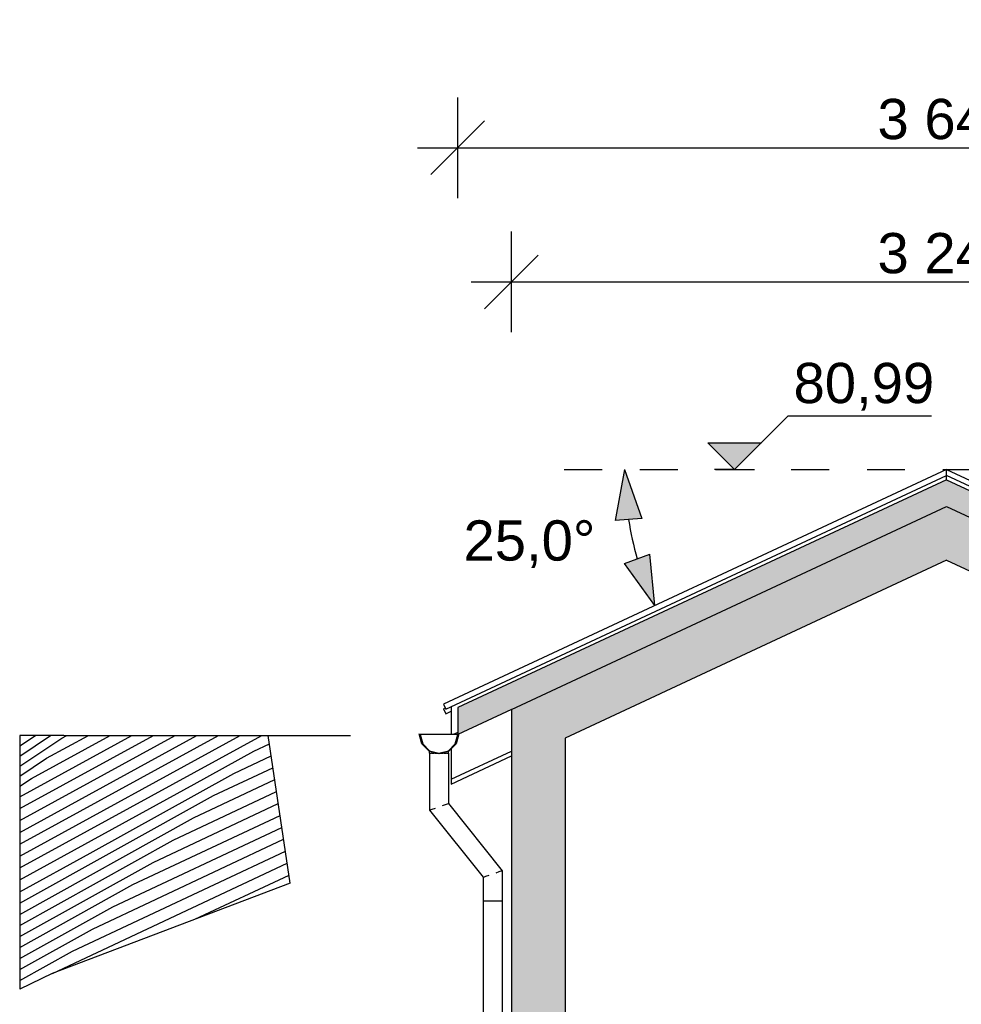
# Model space of a CAD drawing. Header units: millimetres. Extents: x 136716 to 165336, y 71818 to 82974.
# Tile 8 of 14: x 148147 to 151657, y 78997 to 82668. Entities that reach past the tile are written whole.
import ezdxf

# ---------------------------------------------------------------- set-up
doc = ezdxf.new("R2010")
doc.units = ezdxf.units.MM
doc.header["$LTSCALE"] = 0.5
doc.header["$MEASUREMENT"] = 0
doc.linetypes.add('PLINE', pattern=[0])
doc.linetypes.add('Små Stiplet', pattern=[564.444444, 282.222222, -282.222222])
for name, color, linetype in [('231- Bærende yttervegger (Skravur)(Nye konstruksjoner)', 7, 'Continuous'), ('231- Bærende yttervegger(Nye konstruksjoner)', 7, 'Continuous'), ('26-- Yttertak (Skravur)(Nye konstruksjoner)', 7, 'Continuous'), ('26-- Yttertak(Nye konstruksjoner)', 7, 'Continuous'), ('265- Gesimser_ takrenner og nedløp(Nye konstruksjoner)', 7, 'Continuous'), ('315- Utstyr for sanitærinstallasjoner(Nye konstruksjoner)', 7, 'Continuous'), ('711--_E__ Eksisterende terreng (Skravur)(Nye konstruksjoner)', 7, 'Continuous'), ('711--_E__ Eksisterende terreng(Nye konstruksjoner)', 7, 'Continuous'), ('842-M___1_100 Målsetting bygning(Nye konstruksjoner)', 7, 'Continuous'), ('842-M___1_50 Målsetting bygning(Nye konstruksjoner)', 7, 'Continuous')]:
    doc.layers.add(name, color=color, linetype=linetype)
doc.styles.add('GENERATED_STYLE_1', font='arial.ttf')
doc.dimstyles.new('GENERATED_STYLE__1', dxfattribs={"dimtxt": 150, "dimasz": 190, "dimexe": 0.18, "dimexo": 0.0625, "dimgap": 0, "dimtad": 1, "dimtih": 1, "dimtoh": 1, "dimdec": 0, "dimzin": 0, "dimdsep": 46, "dimtxsty": 'GENERATED_STYLE_1', "dimblk": 'ARROWHEAD_6', "dimblk1": 'ARROWHEAD_6', "dimblk2": 'ARROWHEAD_6', "dimcen": 0.09, "dimse1": 1, "dimse2": 1, "dimclrd": 256, "dimclre": 256, "dimclrt": 256, "dimadec": 1, "dimazin": 0, "dimtfac": 1, "dimtdec": 4, "dimtmove": 0, "dimatfit": 3, "dimfxl": 1, "dimtolj": 1, "dimtzin": 0, "dimarcsym": 0})
doc.dimstyles.new('GENERATED_STYLE__2', dxfattribs={"dimtxt": 150, "dimasz": 183.574879, "dimexe": 0.18, "dimexo": 40, "dimgap": 0, "dimtad": 1, "dimtih": 1, "dimtoh": 1, "dimdec": 0, "dimzin": 0, "dimdsep": 46, "dimtxsty": 'GENERATED_STYLE_1', "dimblk": 'ARROWHEAD_5', "dimblk1": 'ARROWHEAD_5', "dimblk2": 'ARROWHEAD_5', "dimcen": 0.09, "dimclrd": 256, "dimclre": 256, "dimclrt": 256, "dimadec": 1, "dimazin": 0, "dimtfac": 1, "dimtdec": 4, "dimtmove": 0, "dimatfit": 3, "dimfxl": 1, "dimtolj": 1, "dimtzin": 0, "dimarcsym": 0})

# ---------------------------------------------------------------- blocks, each defined once
blk = doc.blocks.new('*D18', base_point=(-68238.4, 0))
at = {"layer": '842-M___1_100 Målsetting bygning(Nye konstruksjoner)', "linetype": 'PLINE'}
for p, q in [((149980.3, 81503.4), (149980.3, 81878.4)), ((153224.4, 81503.4), (153224.4, 81878.4)), ((150080.3, 81790.9), (149880.3, 81590.9)), ((153124.4, 81590.9), (153324.4, 81790.9)), ((149830.3, 81690.9), (149980.3, 81690.9)), ((149980.3, 81690.9), (153224.4, 81690.9)), ((153224.4, 81690.9), (153374.4, 81690.9))]:
    blk.add_line(p, q, dxfattribs=at)
at = {"layer": '842-M___1_100 Målsetting bygning(Nye konstruksjoner)', "insert": (151345, 81720.9), "char_height": 150, "attachment_point": 7, "style": 'GENERATED_STYLE_1'}
blk.add_mtext('\\A1;{\\pql;\\fArial|b0|i0|c0|p0;\\W1.000000;3\xa0244}', dxfattribs=at)
blk = doc.blocks.new('ARROWHEAD_6')
at = {"linetype": 'Continuous'}
for p, q in [((-0.5, -0.5), (0.5, 0.5)), ((0, 0), (-1, 0))]:
    blk.add_line(p, q, dxfattribs=at)
blk = doc.blocks.new('*D19', base_point=(-68238.4, 0))
at = {"layer": '842-M___1_100 Målsetting bygning(Nye konstruksjoner)', "linetype": 'PLINE'}
for p, q in [((149780.3, 82003.4), (149780.3, 82378.4)), ((153424.4, 82003.4), (153424.4, 82378.4)), ((149880.3, 82290.9), (149680.3, 82090.9)), ((153324.4, 82090.9), (153524.4, 82290.9)), ((149630.3, 82190.9), (149780.3, 82190.9)), ((149780.3, 82190.9), (153424.4, 82190.9)), ((153424.4, 82190.9), (153574.4, 82190.9))]:
    blk.add_line(p, q, dxfattribs=at)
at = {"layer": '842-M___1_100 Målsetting bygning(Nye konstruksjoner)', "insert": (151345, 82220.9), "char_height": 150, "attachment_point": 7, "style": 'GENERATED_STYLE_1'}
blk.add_mtext('\\A1;{\\pql;\\fArial|b0|i0|c0|p0;\\W1.000000;3\xa0644}', dxfattribs=at)
blk = doc.blocks.new('*D20', base_point=(-68238.4, 0))
at = {"layer": '842-M___1_50 Målsetting bygning(Nye konstruksjoner)', "linetype": 'Continuous'}
for points in [[(152802.4, 80990.9), (152738, 80808.8), (152837.7, 80801)], [(152690, 80483.8), (152802.3, 80641), (152708.6, 80676.1)]]:
    blk.add_hatch(color=256, dxfattribs=at).paths.add_polyline_path(points)
at = {"layer": '842-M___1_50 Målsetting bygning(Nye konstruksjoner)', "linetype": 'PLINE'}
for p, q in [((152802.4, 80990.9), (152738, 80808.8)), ((152802.4, 80990.9), (152837.7, 80801)), ((152837.7, 80801), (152738, 80808.8)), ((152690, 80483.8), (152708.6, 80676.1)), ((152708.6, 80676.1), (152802.3, 80641)), ((152690, 80483.8), (152802.3, 80641))]:
    blk.add_line(p, q, dxfattribs=at)
blk.add_arc((151602.4, 80990.9), 1200, 343.9197, 351.0815, dxfattribs=at)
at = {"layer": '842-M___1_50 Målsetting bygning(Nye konstruksjoner)', "insert": (152920.4, 80623.8), "char_height": 150, "attachment_point": 7, "style": 'GENERATED_STYLE_1'}
blk.add_mtext('\\A1;{\\pql;\\fArial|b0|i0|c0|p0;\\W1.000000;25,0°}', dxfattribs=at)
blk = doc.blocks.new('ARROWHEAD_5')
at = {"linetype": 'Continuous'}
blk.add_hatch(color=256, dxfattribs=at).paths.add_polyline_path([(-1, 0.2679), (0, 0), (-1, -0.2679)])
blk.add_line((0, 0), (-1, 0), dxfattribs=at)
blk = doc.blocks.new('*D21', base_point=(-68238.4, 0))
at = {"layer": '842-M___1_50 Målsetting bygning(Nye konstruksjoner)', "linetype": 'Continuous'}
for points in [[(150402.4, 80990.9), (150367, 80801), (150466.7, 80808.8)], [(150514.8, 80483.8), (150496.1, 80676.1), (150402.5, 80641)]]:
    blk.add_hatch(color=256, dxfattribs=at).paths.add_polyline_path(points)
at = {"layer": '842-M___1_50 Målsetting bygning(Nye konstruksjoner)', "linetype": 'PLINE'}
for p, q in [((150402.4, 80990.9), (150367, 80801)), ((150402.4, 80990.9), (150466.7, 80808.8)), ((150466.7, 80808.8), (150367, 80801)), ((150402.5, 80641), (150496.1, 80676.1)), ((150514.8, 80483.8), (150496.1, 80676.1)), ((150514.8, 80483.8), (150402.5, 80641))]:
    blk.add_line(p, q, dxfattribs=at)
blk.add_arc((151602.4, 80990.9), 1200, 188.9187, 196.0802, dxfattribs=at)
at = {"layer": '842-M___1_50 Målsetting bygning(Nye konstruksjoner)', "insert": (149801.7, 80623.8), "char_height": 150, "attachment_point": 7, "style": 'GENERATED_STYLE_1'}
blk.add_mtext('\\A1;{\\pql;\\fArial|b0|i0|c0|p0;\\W1.000000;25,0°}', dxfattribs=at)

msp = doc.modelspace()

# ---------------------------------------------------------------- hatches: boundary and pattern name
at = {"layer": '231- Bærende yttervegger (Skravur)(Nye konstruksjoner)', "linetype": 'Continuous'}
msp.add_hatch(color=256, dxfattribs=at).paths.add_polyline_path([(150180.3, 80190), (149980.3, 80096.7), (149980.3, 77700), (150180.3, 77700)])
at = {"layer": '26-- Yttertak (Skravur)(Nye konstruksjoner)', "linetype": 'Continuous'}
for points in [[(149780.3, 80103.5), (149780.3, 80003.5), (151602.4, 80853.1), (151602.4, 80953.1)], [(151602.4, 80853.1), (153024.4, 80190), (153424.4, 80003.5), (153424.4, 80103.5), (151602.4, 80953.1)], [(151602.4, 80853.1), (150180.3, 80190), (150180.3, 79990), (151602.4, 80653.1)], [(151602.4, 80853.1), (151602.4, 80653.1), (153024.4, 79990), (153024.4, 80190)]]:
    msp.add_hatch(color=256, dxfattribs=at).paths.add_polyline_path(points)
at = {"layer": '711--_E__ Eksisterende terreng (Skravur)(Nye konstruksjoner)', "linetype": 'Continuous'}
h = msp.add_hatch(dxfattribs=at)
h.set_pattern_fill('Skrålinjer_3_0002', color=256, style=0, pattern_type=2)
h.set_pattern_definition([(28.703585, (-68238.41, -38050.357), (-61.056741, 10.817116), [])])
h.paths.add_polyline_path([(149073.5, 80000), (149073.5, 80000), (148311.7, 80000), (148147.4, 79780.9), (148147.4, 79387.4)])
h = msp.add_hatch(dxfattribs=at)
h.set_pattern_fill('Skrålinjer_3_0002', color=256, style=0, pattern_type=2)
h.set_pattern_definition([(29.053323, (-68238.41, -39846.27), (-61.056741, 7.235977), [])])
h.paths.add_polyline_path([(149073.5, 80000), (149073.5, 80000), (148147.4, 79387.4), (148147.4, 79054.3), (148268.7, 79112.3)])
h = msp.add_hatch(dxfattribs=at)
h.set_pattern_fill('Skrålinjer_3_0002', color=256, style=0, pattern_type=2)
h.set_pattern_definition([(33.762892, (-68238.41, -64314.834), (61.056741, 2.9023652), [])])
h.paths.add_polyline_path([(148311.7, 80000), (148147.4, 80000), (148147.4, 79908.2)])
h = msp.add_hatch(dxfattribs=at)
h.set_pattern_fill('Skrålinjer_3_0002', color=256, style=0, pattern_type=2)
h.set_pattern_definition([(33.715894, (-68238.41, -64062.82), (61.056741, 3.2396664), [])])
h.paths.add_polyline_path([(148147.4, 79780.9), (148311.7, 80000), (148147.4, 79908.2)])
h = msp.add_hatch(dxfattribs=at)
h.set_pattern_fill('Skrålinjer_3_0002', color=256, style=0, pattern_type=2)
h.set_pattern_definition([(25.17112, (-68238.41, -21112.27), (-61.056741, 18.894592), [])])
h.paths.add_polyline_path([(149155.7, 79449.6), (149073.5, 80000), (148268.7, 79112.3)])
at = {"layer": '842-M___1_100 Målsetting bygning(Nye konstruksjoner)', "linetype": 'Continuous'}
msp.add_hatch(color=256, dxfattribs=at).paths.add_polyline_path([(150812, 80990.9), (150912, 81090.9), (150712, 81090.9)])

# ---------------------------------------------------------------- linework, layer by layer
at = {"layer": '231- Bærende yttervegger(Nye konstruksjoner)', "linetype": 'PLINE'}
for p, q in [((149980.3, 80096.7), (149980.3, 77700)), ((150180.3, 79990), (150180.3, 77700))]:
    msp.add_line(p, q, dxfattribs=at)
at = {"layer": '26-- Yttertak(Nye konstruksjoner)', "linetype": 'PLINE'}
for p, q in [((151602.4, 80953.1), (149780.3, 80103.5)), ((151602.4, 80953.1), (153424.4, 80103.5)), ((151602.4, 80653.1), (150180.3, 79990)), ((151602.4, 80653.1), (153024.4, 79990)), ((149780.3, 80103.5), (149780.3, 80003.5)), ((149980.3, 80096.7), (149780.3, 80003.5))]:
    msp.add_line(p, q, dxfattribs=at)
at = {"layer": '265- Gesimser_ takrenner og nedløp(Nye konstruksjoner)', "linetype": 'PLINE'}
for p, q in [((151602.3, 80990.9), (149726.9, 80116.4)), ((151602.3, 80968.9), (151602.3, 80990.9)), ((151602.5, 80990.9), (153453, 80128)), ((151602.5, 80968.9), (151602.5, 80990.9)), ((149735.3, 80098.3), (151602.3, 80968.9)), ((151602.3, 80953.1), (151602.3, 80968.9)), ((151602.5, 80953.1), (151602.5, 80968.9)), ((153444.5, 80109.9), (151602.5, 80968.9)), ((151602.5, 80968.9), (151602.5, 80968.9)), ((149726.9, 80116.4), (149735.3, 80098.3)), ((149733.7, 80101.8), (149726.9, 80098.6)), ((149726.9, 80098.6), (149726.9, 80098.6)), ((149726.9, 80098.6), (149735.3, 80080.5)), ((149756.2, 80108), (149756.2, 80003.5)), ((149735.3, 80080.5), (149756.2, 80090.2)), ((149646.2, 79968.5), (149636.3, 80005.5)), ((149710.3, 80003.5), (149640.3, 80003.5)), ((149640.3, 80003.5), (149649.7, 79968.5)), ((149780.3, 80003.5), (149710.3, 80003.5)), ((149780.3, 80011.1), (149763.8, 80003.5)), ((149770.9, 79968.5), (149780.3, 80003.5)), ((149784.2, 80005.3), (149774.4, 79968.5)), ((149673.3, 79941.4), (149646.2, 79968.5)), ((149649.7, 79968.5), (149675.3, 79942.8)), ((149649.7, 79968.5), (149649.7, 79968.5)), ((149745.3, 79942.8), (149770.9, 79968.5)), ((149774.4, 79968.5), (149747.3, 79941.4)), ((149756.2, 79953.7), (149756.2, 79836.6)), ((149710.3, 79931.5), (149673.3, 79941.4)), ((149673.3, 79941.4), (149673.3, 79941.4)), ((149675.3, 79933.5), (149675.3, 79942.8)), ((149675.3, 79942.8), (149710.3, 79933.5)), ((149675.3, 79933.5), (149677.9, 79933.5)), ((149675.3, 79933.5), (149675.3, 79721.2)), ((149677.9, 79933.5), (149679.5, 79933.5)), ((149680, 79933.5), (149679.5, 79933.5)), ((149682.1, 79933.5), (149680, 79933.5)), ((149682.1, 79933.5), (149685.5, 79933.5)), ((149685.5, 79933.5), (149690.6, 79933.5)), ((149692.8, 79933.5), (149690.6, 79933.5)), ((149694.6, 79933.5), (149692.8, 79933.5)), ((149694.6, 79933.5), (149696.9, 79933.5)), ((149696.9, 79933.5), (149710.3, 79933.5)), ((149710.3, 79933.5), (149745.3, 79942.8)), ((149747.3, 79941.4), (149710.3, 79931.5)), ((149710.3, 79933.5), (149723.7, 79933.5)), ((149723.7, 79933.5), (149726, 79933.5)), ((149727.8, 79933.5), (149726, 79933.5)), ((149729.9, 79933.5), (149727.8, 79933.5)), ((149729.9, 79933.5), (149735, 79933.5)), ((149735, 79933.5), (149738.4, 79933.5)), ((149740.6, 79933.5), (149738.4, 79933.5)), ((149741.1, 79933.5), (149740.6, 79933.5)), ((149741.1, 79933.5), (149742.6, 79933.5)), ((149742.6, 79933.5), (149745.3, 79933.5)), ((149745.3, 79933.5), (149745.3, 79942.8)), ((149745.3, 79933.5), (149745.3, 79745.7)), ((149756.2, 79836.6), (149980.3, 79941.1)), ((149756.2, 79818.8), (149980.3, 79923.3)), ((149756.2, 79836.6), (149756.2, 79818.8)), ((149723.7, 79738.2), (149735, 79742.1)), ((149735, 79742.1), (149742.6, 79744.8)), ((149742.6, 79744.8), (149745.3, 79745.7)), ((149745.3, 79745.7), (149945.3, 79495.7)), ((149675.3, 79721.2), (149677.9, 79722.1)), ((149675.3, 79721.2), (149875.3, 79471.2)), ((149677.9, 79722.1), (149685.5, 79724.8)), ((149685.5, 79724.8), (149696.9, 79728.8)), ((149877.9, 79472.1), (149885.5, 79474.8)), ((149885.5, 79474.8), (149896.9, 79478.8)), ((149923.7, 79488.2), (149935, 79492.1)), ((149935, 79492.1), (149942.6, 79494.8)), ((149942.6, 79494.8), (149945.3, 79495.7)), ((149945.3, 79495.7), (149945.3, 79383.5)), ((149875.3, 79471.2), (149877.9, 79472.1)), ((149875.3, 79471.2), (149875.3, 79383.5)), ((149875.3, 79383.5), (149875.3, 78563.5)), ((149875.3, 79383.5), (149877.9, 79383.5)), ((149877.9, 79383.5), (149885.5, 79383.5)), ((149885.5, 79383.5), (149896.9, 79383.5)), ((149896.9, 79383.5), (149910.3, 79383.5)), ((149910.3, 79383.5), (149923.7, 79383.5)), ((149923.7, 79383.5), (149935, 79383.5)), ((149935, 79383.5), (149942.6, 79383.5)), ((149942.6, 79383.5), (149945.3, 79383.5)), ((149945.3, 79383.5), (149945.3, 78563.5))]:
    msp.add_line(p, q, dxfattribs=at)
at = {"layer": '315- Utstyr for sanitærinstallasjoner(Nye konstruksjoner)', "linetype": 'Små Stiplet'}
msp.add_line((150177, 80990.9), (153083.2, 80990.9), dxfattribs=at)
at = {"layer": '315- Utstyr for sanitærinstallasjoner(Nye konstruksjoner)', "linetype": 'PLINE'}
for p, q in [((149980.3, 80096.7), (151602.4, 80853.1)), ((151602.4, 80853.1), (153224.4, 80096.7))]:
    msp.add_line(p, q, dxfattribs=at)
at = {"layer": '711--_E__ Eksisterende terreng(Nye konstruksjoner)', "linetype": 'PLINE'}
for p, q in [((148311.7, 80000), (148147.4, 80000)), ((148147.4, 80000), (148147.4, 79908.2)), ((148311.7, 80000), (149073.5, 80000)), ((149073.5, 80000), (149381.1, 80000)), ((149073.5, 80000), (149073.5, 80000)), ((149155.7, 79449.6), (149073.5, 80000)), ((148147.4, 79908.2), (148147.4, 79780.9)), ((148147.4, 79780.9), (148147.4, 79387.4)), ((148147.4, 79387.4), (148147.4, 79054.3))]:
    msp.add_line(p, q, dxfattribs=at)
at = {"layer": '711--_E__ Eksisterende terreng(Nye konstruksjoner)', "linetype": 'PLINE', "flags": 128}
msp.add_lwpolyline([(149155.7, 79449.6), (148268.7, 79112.3), (148147.4, 79054.3)], dxfattribs=at)
at = {"layer": '842-M___1_100 Målsetting bygning(Nye konstruksjoner)', "linetype": 'PLINE'}
for p, q in [((150812, 80990.9), (151012, 81190.9)), ((151012, 81190.9), (151546.7, 81190.9)), ((150812, 80990.9), (150712, 81090.9)), ((150712, 81090.9), (150912, 81090.9)), ((150812, 80990.9), (150737, 80990.9)), ((150812, 80990.9), (150887, 80990.9))]:
    msp.add_line(p, q, dxfattribs=at)

# ---------------------------------------------------------------- texts
at = {"layer": '842-M___1_100 Målsetting bygning(Nye konstruksjoner)', "insert": (151032, 81210.9), "char_height": 150, "attachment_point": 7, "style": 'GENERATED_STYLE_1'}
msp.add_mtext('\\A1;{\\pql;\\fArial|b0|i0|c0|p0;\\W1.000000;80,99}', dxfattribs=at)

# ---------------------------------------------------------------- dimensions: what is measured, and where the dimension line sits
at = {"layer": '842-M___1_100 Målsetting bygning(Nye konstruksjoner)', "linetype": 'Continuous'}
for base, p1, p2, picture, middle in [((153424.4, 82190.9), (149780.3, 80003.5), (153424.4, 80003.5), '*D19', (151602.3, 82295.9)), ((153224.4, 81690.9), (149980.3, 80096.7), (153224.4, 80096.7), '*D18', (151602.3, 81795.9))]:
    dim = msp.add_linear_dim(base=base, p1=p1, p2=p2, dimstyle='GENERATED_STYLE__1', dxfattribs=at)
    dim.commit()
    dim.dimension.update_dxf_attribs({"geometry": picture, "text_midpoint": middle, "dimtype": 160})
at = {"layer": '842-M___1_50 Målsetting bygning(Nye konstruksjoner)', "linetype": 'Continuous'}
for base, p1, p2, picture, middle in [((150430.8, 80731.2), (150177, 80990.9), (149726.9, 80116.4), '*D21', (150035.8, 80698.8)), ((152773.9, 80731.2), (153453, 80128), (153083.2, 80990.9), '*D20', (153154.5, 80698.8))]:
    dim = msp.add_angular_dim_3p(base=base, center=(151602.4, 80990.9), p1=p1, p2=p2, dimstyle='GENERATED_STYLE__2', dxfattribs=at)
    dim.commit()
    dim.dimension.update_dxf_attribs({"geometry": picture, "text_midpoint": middle, "dimtype": 165})

doc.saveas('drawing.dxf')
